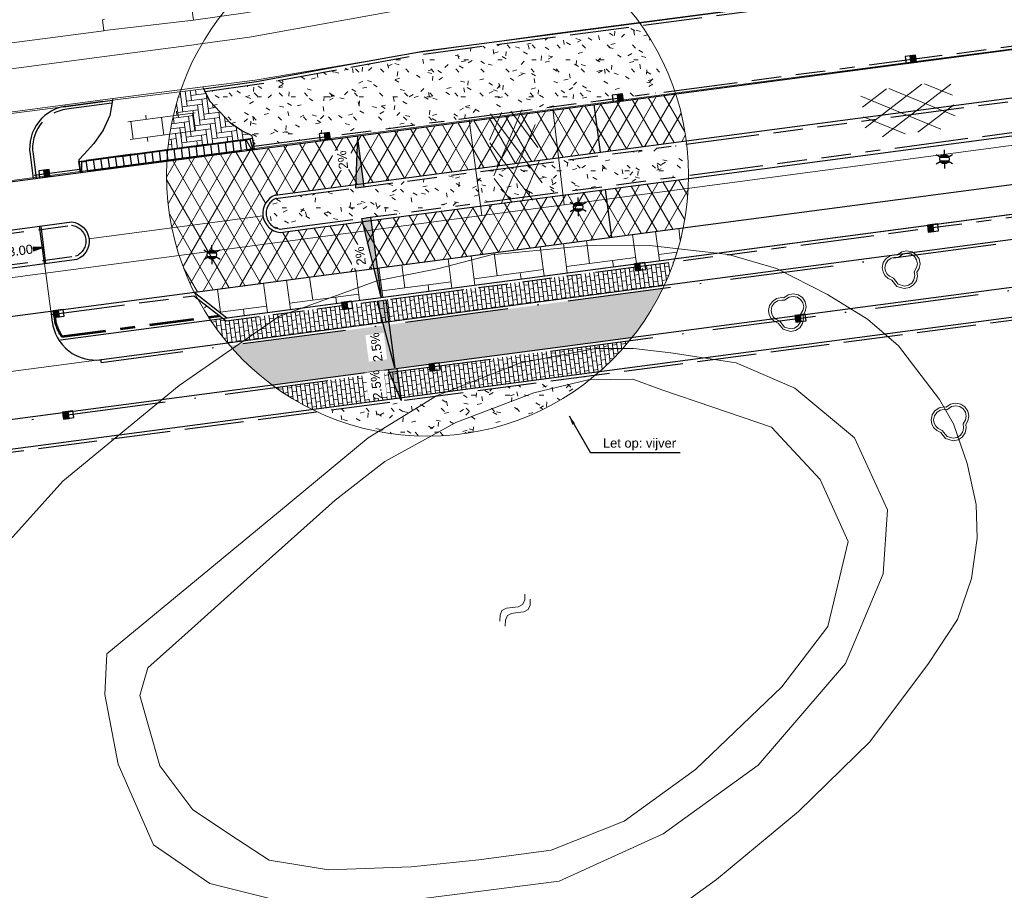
# Model space of a CAD drawing. Header units: metres. Extents: x 231584 to 239351, y 577231 to 577839.
# Tile 20 of 70: x 232028 to 232095, y 577444 to 577503. Entities that reach past the tile are written whole.
import ezdxf

# ---------------------------------------------------------------- set-up
doc = ezdxf.new("R2010")
doc.units = ezdxf.units.M
doc.header["$MEASUREMENT"] = 0
for name, pattern in [('VH-GELEIDEBAND_70_200X150', [11, 7, -2, 0, -2]), ('VH-OPSLUITBAND_100X200_A', [10, 4, -1, 4, -1]), ('VH-OPSLUITBAND_60X200_A', [6, 3, -1, 1, -1]), ('VH-RWSBAND_115X225X200', [14, 5, -1, 2, -1, 2, -1, 1, -1])]:
    doc.linetypes.add(name, pattern=pattern)
doc.layers.get('Defpoints').update_dxf_attribs({"color": 6, "lineweight": 0})
for name, color, linetype, lineweight in [('N-WE-GR-GRAS_BERM-A-500', 72, 'Continuous', 13), ('N-WE-IE-MEUBILAIR_WEGMEUBILAIR_LICHTMAST-S', 7, 'Continuous', 30), ('N-WE-RI-HWA_KOLK_RWSKOLK-S', 150, 'Continuous', 30), ('N-WE-VH-KANTOPSLUITING_ELEMENT_INRIT_130 150-S', 7, 'Continuous', 30), ('N-WE-VH-KANTOPSLUITING_GELEIDEBAND_70 200X150-G', 30, 'VH-GELEIDEBAND_70_200X150', 30), ('N-WE-VH-KANTOPSLUITING_OPSLUITBAND_100X200-G', 150, 'VH-OPSLUITBAND_100X200_A', 30), ('N-WE-VH-KANTOPSLUITING_OPSLUITBAND_60X200-GD', 150, 'VH-OPSLUITBAND_60X200_A', 53), ('N-WE-VH-KANTOPSLUITING_TROTTOIRBAND_RWS_115 225X200-G', 6, 'VH-RWSBAND_115X225X200', 30), ('N-WE-VH-KANTVERHARDING-G', 4, 'Continuous', 30), ('N-WE-VH-MATERIAALGRENS-G', 7, 'Continuous', 30), ('N-WE-VH-VERHARDING_ASFALT_ROOD-A-500', 12, 'Continuous', 13), ('N-WE-VH-VERHARDING_BETONSTRAATSTEEN_KEIFORMAAT-A', 192, 'Continuous', 13), ('N-WE-VH-VERHARDING_WEGPROFIEL', 4, 'Continuous', 30), ('N-XX-KW-KUNSTWERK_DUIKER-T25', 7, 'Continuous', 30), ('N-XX-OB-BEKLEDING_BITUMEN-A-1000', 8, 'Continuous', 13), ('N-XX-VH-VERHARDING_BETONSTRAATSTEEN_DIKFORMAAT_HEIDEPAARS-A', 201, 'Continuous', 13), ('N-XX-VH-VERHARDING_TEGEL_600X300-A', 8, 'Continuous', 13), ('S01', 7, 'Continuous', 0), ('S02', 7, 'Continuous', 0), ('S05', 140, 'Continuous', 0), ('s_BOOM', 7, 'Continuous', 0), ('T09', 72, 'Continuous', 0), ('V01', 8, 'Continuous', 0), ('V02', 253, 'Continuous', 0), ('W00', 140, 'Continuous', 0), ('X-XX-AL-AANKLEDING-T25', 7, 'Continuous', 30)]:
    doc.layers.add(name, color=color, linetype=linetype, lineweight=lineweight)
doc.layers.add('N-WE-VH-VERHARDING_TEGEL_300X300-A-200', color=7, linetype='Continuous', lineweight=13, true_color=0xff003c)
doc.styles.add('NLCS', font='arial.ttf')
doc.styles.add('NLCS-ISO-ANNOTATIEF-T25', font='arial.ttf', dxfattribs={"height": 2.5})
doc.styles.add('NLCS-ISO-ANNOTATIEF-T25_0', font='arial.ttf')
doc.styles.get("Standard").update_dxf_attribs({"font": 'txt.shx'})
doc.dimstyles.new('LI_ANNOM_S_AR', dxfattribs={"dimtxt": 2.5, "dimasz": 1, "dimexe": 0, "dimexo": 0, "dimgap": 1, "dimtad": 0, "dimzin": 2, "dimdsep": 46, "dimtxsty": 'NLCS', "dimblk": 'StagDimArrow', "dimcen": 0.09, "dimse1": 1, "dimse2": 1, "dimclrd": 1, "dimclre": 1, "dimclrt": 7, "dimazin": 0, "dimtfac": 1, "dimtdec": 0, "dimtmove": 0, "dimatfit": 1, "dimldrblk": 'StagDimArrow', "dimfxl": 1, "dimtolj": 1, "dimtzin": 2, "dimarcsym": 0})
doc.dimstyles.get("Standard").update_dxf_attribs({"dimtxt": 0.18, "dimasz": 0.18, "dimexe": 0.18, "dimexo": 0.0625, "dimgap": 0.09, "dimtad": 0, "dimtih": 1, "dimtoh": 1, "dimdec": 4, "dimzin": 3, "dimdsep": 46, "dimtxsty": 'Standard', "dimcen": 0.09, "dimadec": 0, "dimazin": 0, "dimtfac": 1, "dimtdec": 0, "dimtofl": 0, "dimtmove": 0, "dimatfit": 1, "dimfxl": 1, "dimtolj": 1, "dimtzin": 3, "dimarcsym": 0})

# ---------------------------------------------------------------- blocks, each defined once
blk = doc.blocks.new('N-SVH-INRITELEMENT_130 150_180X750X500_RECHTS')
for p, q in [((0, 0), (0, 7.5)), ((5, 7.5), (0, 7.5)), ((3, 7), (0, 7)), ((4.05, 0), (3, 7)), ((5, 0), (5, 7.5)), ((5, 0), (0, 0))]:
    blk.add_line(p, q)
blk = doc.blocks.new('N-SVH-INRITELEMENT_130 150_180X750X500_LINKS')
for p, q in [((0, 0), (0, 7.5)), ((0, 7.5), (5, 7.5)), ((0.95, 0), (2, 7)), ((2, 7), (5, 7)), ((5, 0), (5, 7.5)), ((0, 0), (5, 0))]:
    blk.add_line(p, q)
blk = doc.blocks.new('*U26')
for p, q in [((0, 0), (0, 7.5)), ((5, 7.5), (0, 7.5)), ((5, 7), (0, 7)), ((5, 0), (5, 7.5)), ((10, 7.5), (5, 7.5)), ((5, 0), (5, 7.5)), ((10, 7), (5, 7)), ((10, 0), (10, 7.5)), ((15, 7.5), (10, 7.5)), ((10, 0), (10, 7.5)), ((15, 7), (10, 7)), ((15, 0), (15, 7.5)), ((20, 7.5), (15, 7.5)), ((15, 0), (15, 7.5)), ((20, 7), (15, 7)), ((20, 0), (20, 7.5)), ((25, 7.5), (20, 7.5)), ((20, 0), (20, 7.5)), ((25, 7), (20, 7)), ((25, 0), (25, 7.5)), ((30, 7.5), (25, 7.5)), ((25, 0), (25, 7.5)), ((30, 7), (25, 7)), ((30, 0), (30, 7.5)), ((35, 7.5), (30, 7.5)), ((30, 0), (30, 7.5)), ((35, 7), (30, 7)), ((35, 0), (35, 7.5)), ((40, 7.5), (35, 7.5)), ((35, 0), (35, 7.5)), ((40, 7), (35, 7)), ((40, 0), (40, 7.5)), ((45, 7.5), (40, 7.5)), ((40, 0), (40, 7.5)), ((45, 7), (40, 7)), ((45, 0), (45, 7.5)), ((50, 7.5), (45, 7.5)), ((45, 0), (45, 7.5)), ((50, 7), (45, 7)), ((50, 0), (50, 7.5)), ((55, 7.5), (50, 7.5)), ((50, 0), (50, 7.5)), ((55, 7), (50, 7)), ((55, 0), (55, 7.5)), ((60, 7.5), (55, 7.5)), ((55, 0), (55, 7.5)), ((60, 7), (55, 7)), ((60, 0), (60, 7.5)), ((65, 7.5), (60, 7.5)), ((60, 0), (60, 7.5)), ((65, 7), (60, 7)), ((65, 0), (65, 7.5)), ((70, 7.5), (65, 7.5)), ((65, 0), (65, 7.5)), ((70, 7), (65, 7)), ((70, 0), (70, 7.5)), ((75, 7.5), (70, 7.5)), ((70, 0), (70, 7.5)), ((75, 7), (70, 7)), ((75, 0), (75, 7.5)), ((80, 7.5), (75, 7.5)), ((75, 0), (75, 7.5)), ((80, 7), (75, 7)), ((80, 0), (80, 7.5)), ((85, 7.5), (80, 7.5)), ((80, 0), (80, 7.5)), ((85, 7), (80, 7)), ((85, 0), (85, 7.5)), ((90, 7.5), (85, 7.5)), ((85, 0), (85, 7.5)), ((90, 7), (85, 7)), ((90, 0), (90, 7.5)), ((95, 7.5), (90, 7.5)), ((90, 0), (90, 7.5)), ((95, 7), (90, 7)), ((95, 0), (95, 7.5)), ((100, 7.5), (95, 7.5)), ((95, 0), (95, 7.5)), ((100, 7), (95, 7)), ((100, 0), (100, 7.5)), ((105, 7.5), (100, 7.5)), ((100, 0), (100, 7.5)), ((105, 7), (100, 7)), ((105, 0), (105, 7.5)), ((5, 0), (0, 0)), ((10, 0), (5, 0)), ((15, 0), (10, 0)), ((20, 0), (15, 0)), ((25, 0), (20, 0)), ((30, 0), (25, 0)), ((35, 0), (30, 0)), ((40, 0), (35, 0)), ((45, 0), (40, 0)), ((50, 0), (45, 0)), ((55, 0), (50, 0)), ((60, 0), (55, 0)), ((65, 0), (60, 0)), ((70, 0), (65, 0)), ((75, 0), (70, 0)), ((80, 0), (75, 0)), ((85, 0), (80, 0)), ((90, 0), (85, 0)), ((95, 0), (90, 0)), ((100, 0), (95, 0)), ((105, 0), (100, 0))]:
    blk.add_line(p, q)
blk = doc.blocks.new('StagDimArrow')
at = {"color": 0}
blk.add_line((0, -12.5), (0, 12.5), dxfattribs=at)
blk.add_lwpolyline([(0, 0), (-25, 5), (-25, -5)], close=True, dxfattribs=at)
at = {"color": 0, "extrusion": (0, 0, -1)}
blk.add_solid([(0, 0), (25, 5), (25, -5)], dxfattribs=at)
blk = doc.blocks.new('*D138')
at = {"color": 1, "linetype": 'Continuous', "lineweight": -2, "transparency": 16777216}
for p, q in [((232026.921, 577486.909), (232027.332, 577486.964)), ((232029.845, 577487.295), (232029.434, 577487.241))]:
    blk.add_line(p, q, dxfattribs=at)
at = {"layer": 'Defpoints', "color": 0, "linetype": 'Continuous', "transparency": 16777216}
for p in [(232026.871, 577487.091), (232026.896, 577486.906), (232029.846, 577487.484)]:
    blk.add_point(p, dxfattribs=at)
at = {"color": 1, "linetype": 'Continuous', "lineweight": -2, "transparency": 16777216, "xscale": 0.025, "yscale": 0.025, "zscale": 0.025}
for p, rotation in [((232029.87, 577487.299), 7.517168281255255), ((232026.896, 577486.906), 187.5171682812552)]:
    blk.add_blockref('StagDimArrow', p, dxfattribs=dict(at, rotation=rotation))
at = {"color": 7, "linetype": 'Continuous', "transparency": 16777216, "insert": (232028.383, 577487.102), "char_height": 0.625, "attachment_point": 5, "rotation": 7.51717, "style": 'NLCS'}
blk.add_mtext('\\A1;3.00', dxfattribs=at)
blk = doc.blocks.new('*U47')
blk.add_lwpolyline([(-16.85, 6), (-16.85, 0), (29.52, 0)], close=True)
at = {"extrusion": (0, 0, -1)}
blk.add_solid([(16.85, 6), (16.85, 0), (-29.52, 0)], dxfattribs=at)
blk = doc.blocks.new('*U34')
blk.add_lwpolyline([(2.25, 6), (2.25, 0), (-32.5, 0)], close=True)
at = {"extrusion": (0, 0, -1)}
blk.add_solid([(-2.25, 6), (-2.25, 0), (32.5, 0)], dxfattribs=at)
blk = doc.blocks.new('*U48')
blk.add_lwpolyline([(-2.25, 6), (-2.25, 0), (52.5, 0)], close=True)
blk.add_solid([(-2.25, 6), (-2.25, 0), (52.5, 0)])
blk = doc.blocks.new('*U55')
blk.add_lwpolyline([(-19.95, 6), (-19.95, 0), (2, 0)], close=True)
at = {"extrusion": (0, 0, -1)}
blk.add_solid([(19.95, 6), (19.95, 0), (-2, 0)], dxfattribs=at)
blk = doc.blocks.new('N-SIE-WEG_LICHTMAST-SO')
at = {"linetype": 'Continuous'}
h = blk.add_hatch(color=256, dxfattribs=at)
h.paths.add_polyline_path([(-11.6, -5, 0.658505), (11.6, -5)])
h.paths.add_polyline_path([(11.6, 5, 0.658505), (-11.6, 5)])
for p, q in [((-21.9, 12.7), (-11, 6.3)), ((-11.6, 5), (11.6, 5)), ((0, 12.7), (0, 25.3)), ((11, 6.3), (21.9, 12.7)), ((-21.9, -12.7), (-11, -6.3)), ((-11.6, -5), (11.6, -5)), ((0, -12.7), (0, -25.3)), ((21.9, -12.7), (11, -6.3))]:
    blk.add_line(p, q)
at = {"ltscale": 0.5}
blk.add_circle((0, 0), 12.7, dxfattribs=at)
blk = doc.blocks.new('N-SRI-KOLK_RWS-SO')
at = {"linetype": 'Continuous', "extrusion": (0, 0, -1)}
blk.add_hatch(color=256, dxfattribs=at).paths.add_polyline_path([(-11.25, 0), (-11.25, 15), (0, 15), (0, 0)])
at = {"ltscale": 0.1}
blk.add_line((0, 0), (0, 15), dxfattribs=at)
blk.add_3dface([(-11.25, 0), (11.25, 0), (11.25, 15), (-11.25, 15)])
blk.add_3dface([(0, 0), (11.25, 0), (11.25, 15), (0, 15)], dxfattribs=at)
blk = doc.blocks.new('BOOM')
at = {"lineweight": -2, "flags": 128}
blk.add_lwpolyline([(12.77, 3.98), (12.07, 7.4), (10.16, 10.19), (7.33, 12.08), (3.88, 12.77), (0.42, 12.07), (-2.48, 10.1), (-3.89, 10.21), (-7.35, 9.53), (-10.17, 7.64), (-12.08, 4.85), (-12.77, 1.43), (-12.3, -1.44), (-10.96, -3.92), (-8.89, -5.84), (-6.23, -7.04), (-2.99, -11.2), (2.09, -12.77), (5.54, -12.08), (8.37, -10.19), (10.27, -7.4), (10.97, -3.99), (10.67, -1.68), (12.1, 0.87), (12.77, 3.98)], dxfattribs=at)
blk.add_lwpolyline([(11.02, 3.99), (10.46, 6.72), (8.93, 8.95), (6.67, 10.47), (3.88, 11.02), (1.1, 10.46), (-2.02, 8.34), (-3.79, 8.48), (-6.68, 7.91), (-8.94, 6.39), (-10.47, 4.17), (-11.03, 1.4), (-10.65, -0.87), (-9.58, -2.85), (-7.93, -4.4), (-5.14, -5.66), (-1.97, -9.72), (2.18, -11), (4.87, -10.46), (7.14, -8.95), (8.66, -6.72), (9.24, -3.93), (8.89, -1.34), (10.48, 1.48)], close=True, dxfattribs=at)
blk = doc.blocks.new('S05')
at = {"color": 0}
for p, q in [((3.78, 5.87), (6.8, 7.13)), ((6.8, 7.13), (10.06, 6.21)), ((0.84, 3.05), (3.78, 5.87)), ((1.1, -1.91), (4.06, 0.89)), ((4.06, 0.89), (7.1, 2.13)), ((7.1, 2.13), (10.24, 1.25)), ((10.06, 6.21), (13.3, 3.75)), ((10.24, 1.25), (13.58, -1.21)), ((13.3, 3.75), (16.56, 1.29)), ((16.56, 1.29), (19.72, 0.37)), ((19.72, 0.37), (22.84, 1.63)), ((22.84, 1.63), (25.8, 4.45)), ((13.58, -1.21), (16.82, -3.69)), ((16.82, -3.69), (19.98, -4.61)), ((19.98, -4.61), (23.1, -3.33)), ((23.1, -3.33), (26.06, -0.51))]:
    blk.add_line(p, q, dxfattribs=at)
blk = doc.blocks.new('GV4')
at = {"color": 0}
for p, q in [((0, -7.52), (42, 16.74)), ((0, 6.46), (17.76, 16.72)), ((50.66, -15.24), (0, 13.98)), ((10.84, -15.24), (61.48, 13.98)), ((61.5, -7.5), (19.46, 16.72)), ((61.48, 6.5), (43.72, 16.74)), ((26.4, -15.24), (0, 0)), ((35.06, -15.24), (61.5, 0))]:
    blk.add_line(p, q, dxfattribs=at)
blk = doc.blocks.new('OV2')
at = {"color": 0}
for p, q in [((3.08, -22.99), (3.08, 23.01)), ((3.08, 21.01), (15.08, 21.01)), ((15.08, -22.99), (15.08, 23.01)), ((0.08, 11.51), (3.08, 11.51)), ((15.08, 10.51), (18.08, 10.51)), ((3.08, 0.01), (15.08, 0.01)), ((0.08, -11.47), (3.08, -11.47)), ((15.08, -10.47), (18.08, -10.47)), ((3.08, -20.99), (15.08, -20.99))]:
    blk.add_line(p, q, dxfattribs=at)

msp = doc.modelspace()

# ---------------------------------------------------------------- hatches: boundary and pattern name
at = {"layer": 'N-WE-GR-GRAS_BERM-A-500', "linetype": 'Continuous'}
h = msp.add_hatch(dxfattribs=at)
h.set_pattern_fill('AGR-GRAS_01', color=256, scale=0.1, pattern_type=2)
h.set_pattern_definition([(0, (-0.0004, -0.0007), (2.5, 2.5), [0.3, -2]), (45, (0.9996, 0.4993), (-0.282842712, 4.666904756), [0.3, -2]), (30, (0.1996, 0.2993), (0.568653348, 3.215063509), [0.3, -2]), (15, (0.7996, 1.1993), (0.964067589, 1.8112354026), [0.3, -2]), (135, (0.3996, 4.9993), (-0.0707106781, -1.6263455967), [0.3, -2]), (150, (2.9996, 0.9993), (0.5392304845, -1.4660254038), [0.3, -2]), (165, (0.5996, 0.0993), (0.358630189, -1.752536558), [0.3, -2]), (85, (0.9996, 0.9993), (-2.181693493, 2.600041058), [0.3, -2]), (100, (-0.0004, -0.0007), (-2.780294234, 1.946782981), [0.3, -2])])
h.paths.add_polyline_path([(232070.417, 577502.337), (232055.665, 577500.398), (232044.39, 577498.355), (232040.896, 577497.859), (232041.206, 577497.214), (232042.593, 577495.732), (232043.371, 577495.209), (232044.075, 577494.861), (232044.103, 577494.686), (232044.121, 577494.688), (232044.19, 577494.168), (232048.643, 577494.755), (232048.611, 577494.998), (232049.309, 577495.09), (232049.341, 577494.847), (232068.471, 577497.372), (232068.439, 577497.614), (232069.137, 577497.707), (232069.169, 577497.464), (232072.659, 577497.924, 0.070381)], flags=17)
h = msp.add_hatch(dxfattribs=at)
h.set_pattern_fill('AGR-GRAS_01', color=256, scale=0.1, pattern_type=2)
h.set_pattern_definition([(0, (-0.0001, -0.0001), (2.5, 2.5), [0.3, -2]), (45, (1, 0.5), (-0.282842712, 4.666904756), [0.3, -2]), (30, (0.2, 0.3), (0.568653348, 3.215063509), [0.3, -2]), (15, (0.7999, 1.1999), (0.964067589, 1.8112354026), [0.3, -2]), (135, (0.3999, 4.9999), (-0.0707106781, -1.6263455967), [0.3, -2]), (150, (2.9999, 0.9999), (0.5392304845, -1.4660254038), [0.3, -2]), (165, (0.5999, 0.0999), (0.358630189, -1.752536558), [0.3, -2]), (85, (1, 1), (-2.181693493, 2.600041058), [0.3, -2]), (100, (-0.0001, -0.0001), (-2.780294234, 1.946782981), [0.3, -2])])
h.paths.add_polyline_path([(232073.611, 577492.2, 0.029817), (232073.486, 577494.301), (232045.684, 577490.633, 0.765233), (232045.954, 577488.55)], flags=17)
h = msp.add_hatch(dxfattribs=at)
h.set_pattern_fill('AGR-GRAS_01', color=256, scale=0.1, pattern_type=2)
h.set_pattern_definition([(0, (0, -0.0002), (2.5, 2.5), [0.3, -2]), (45, (1, 0.4998), (-0.282842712, 4.666904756), [0.3, -2]), (30, (0.2, 0.2998), (0.568653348, 3.215063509), [0.3, -2]), (15, (0.8, 1.1998), (0.964067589, 1.8112354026), [0.3, -2]), (135, (0.4, 4.9998), (-0.0707106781, -1.6263455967), [0.3, -2]), (150, (3, 0.9998), (0.5392304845, -1.4660254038), [0.3, -2]), (165, (0.6, 0.0998), (0.358630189, -1.752536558), [0.3, -2]), (85, (1, 0.9998), (-2.181693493, 2.600041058), [0.3, -2]), (100, (0, -0.0002), (-2.780294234, 1.946782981), [0.3, -2])])
h.paths.add_polyline_path([(232040.371, 577483.854, 0.02076), (232041.117, 577482.591), (232041.865, 577482.69)], flags=17)
h = msp.add_hatch(dxfattribs=at)
h.set_pattern_fill('AGR-GRAS_01', color=256, scale=0.1, pattern_type=2)
h.set_pattern_definition([(0, (-0.0007, -0.19), (2.5, 2.5), [0.3, -2]), (45, (0.9993, 0.31), (-0.282842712, 4.666904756), [0.3, -2]), (30, (0.1993, 0.11), (0.568653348, 3.215063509), [0.3, -2]), (15, (0.7993, 1.0101), (0.964067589, 1.8112354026), [0.3, -2]), (135, (0.3993, 4.8101), (-0.0707106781, -1.6263455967), [0.3, -2]), (150, (2.9993, 0.8101), (0.5392304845, -1.4660254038), [0.3, -2]), (165, (0.5993, -0.0899), (0.358630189, -1.752536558), [0.3, -2]), (85, (0.9993, 0.81), (-2.181693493, 2.600041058), [0.3, -2]), (100, (-0.0007, -0.19), (-2.780294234, 1.946782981), [0.3, -2])])
h.paths.add_polyline_path([(232048.462, 577476.197, 0.29208), (232067.318, 577478.685)], flags=17)
at = {"layer": 'N-WE-VH-VERHARDING_ASFALT_ROOD-A-500', "linetype": 'Continuous'}
h = msp.add_hatch(dxfattribs=at)
h.set_pattern_fill('AVH-ASFALT', color=256, scale=0.1, pattern_type=2)
h.set_pattern_definition([(60, (-0.0002, -0.0002), (-0.8660254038, 0.5), []), (120, (-0.0002, -0.0002), (-0.8660254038, -0.5), [])])
h.paths.add_polyline_path([(232038.299, 577493.163, 0.013579), (232038.273, 577492.204, 0.050773), (232038.636, 577488.644, 0.065646), (232040.15, 577484.279), (232068.389, 577488.006), (232067.964, 577491.228), (232045.954, 577488.323, -0.345378), (232044.799, 577489.459, -0.345378), (232045.627, 577490.852), (232073.458, 577494.525, 0.046284), (232072.732, 577497.707), (232049.022, 577494.578), (232048.743, 577494.541), (232048.743, 577494.542), (232044.22, 577493.945), (232044.217, 577493.964), (232044.121, 577494.688), (232043.626, 577494.623), (232043.724, 577493.879)])
h.paths.add_polyline_path([(232049.022, 577494.578), (232049.301, 577494.615), (232049.251, 577494.987), (232048.694, 577494.913), (232048.743, 577494.542)])
at = {"layer": 'N-WE-VH-VERHARDING_BETONSTRAATSTEEN_KEIFORMAAT-A', "linetype": 'Continuous'}
h = msp.add_hatch(dxfattribs=at)
h.set_pattern_fill('AVH-BSS_KEIFORMAAT_ELLEBOOG', color=256, scale=0.1, pattern_type=2)
h.set_pattern_definition([(187.517, (232040.15, 577484.279), (-1.35542, -1.76751), [4.725, -1.575]), (97.517, (232040.5621, 577481.1561), (-1.35542, -1.76751), [4.725, -1.575])])
h.paths.add_polyline_path([(232072.683, 577486.555, 0.030692), (232073.249, 577488.647), (232040.15, 577484.279), (232042.365, 577482.554)], flags=17)
at = {"layer": 'N-WE-VH-VERHARDING_TEGEL_300X300-A-200', "linetype": 'Continuous'}
h = msp.add_hatch(dxfattribs=at)
h.set_pattern_fill('AVH-TEGEL_300X300_HALFST90-SO', color=256, scale=0.01, pattern_type=2)
h.set_pattern_definition([(7.517168, (-0.0008, -0.0001), (0.277798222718, 0.187957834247), [0.3, -0.3]), (277.517168, (-0.0008, -0.0001), (0.29742171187, 0.03924697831), [])])
h.paths.add_polyline_path([(232069.79, 577481.231), (232045.415, 577478.014, -0.060534), (232042.563, 577480.664), (232071.857, 577484.529, -0.055249)])
at = {"layer": 'N-XX-OB-BEKLEDING_BITUMEN-A-1000', "linetype": 'Continuous'}
h = msp.add_hatch(dxfattribs=at)
h.set_pattern_fill('AVH-ASFALT', color=256, scale=0.1, pattern_type=2)
h.set_pattern_definition([(60, (-0.0008, -0.0006), (-0.8660254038, 0.5), []), (120, (-0.0008, -0.0006), (-0.8660254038, -0.5), [])])
h.paths.add_polyline_path([(232073.458, 577494.525, 0.046284), (232072.732, 577497.707), (232068.85, 577497.195), (232068.501, 577497.149), (232068.501, 577497.149), (232067.205, 577496.978), (232067.63, 577493.756)], flags=17)
h = msp.add_hatch(dxfattribs=at)
h.set_pattern_fill('AVH-ASFALT', color=256, scale=0.1, pattern_type=2)
h.set_pattern_definition([(60, (-0.0006, -0.0005), (-0.8660254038, 0.5), []), (120, (-0.0006, -0.0005), (-0.8660254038, -0.5), [])])
h.paths.add_polyline_path([(232073.609, 577491.973), (232067.964, 577491.228), (232068.389, 577488.006), (232069.755, 577488.186), (232069.755, 577488.186), (232070.313, 577488.259), (232073.249, 577488.647, 0.047441)])
at = {"layer": 'N-XX-VH-VERHARDING_BETONSTRAATSTEEN_DIKFORMAAT_HEIDEPAARS-A', "linetype": 'Continuous'}
h = msp.add_hatch(dxfattribs=at)
h.set_pattern_fill('AVH-BSS_DIKFORMAAT_KEPER', color=256, scale=0.1, pattern_type=2)
h.set_pattern_definition([(7.517168, (-0.0005, -0.0006), (0.2969009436, 0.38716899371), [1.38, -0.69]), (277.517168, (-0.1359, 1.0255), (0.2969009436, 0.38716899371), [1.38, -0.69])])
h.paths.add_polyline_path([(232039.199, 577497.847, 0.056902), (232038.358, 577493.928), (232044.103, 577494.686), (232044.075, 577494.861), (232043.371, 577495.209), (232042.593, 577495.732), (232041.206, 577497.214), (232040.806, 577498.048)], flags=17)
at = {"layer": 'N-XX-VH-VERHARDING_TEGEL_600X300-A', "linetype": 'Continuous'}
h = msp.add_hatch(dxfattribs=at)
h.set_pattern_fill('AVH-TEGEL_600X300_HALFST-SO', color=256, scale=0.1, pattern_type=2)
h.set_pattern_definition([(97.52, (-0.0002, -0.0004), (-0.29741977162, -0.03926167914), []), (187.52, (-0.0002, -0.0004), (0.0785233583, -0.59483954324), [0.3, -0.3]), (187.52, (-0.03946, 0.297), (0.0785233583, -0.59483954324), [-0.3, 0.3])])
h.paths.add_polyline_path([(232071.959, 577484.745), (232042.408, 577480.845, -0.027607), (232041.239, 577482.406), (232042.087, 577482.517), (232042.308, 577482.345), (232050.215, 577483.388), (232050.237, 577483.215), (232050.795, 577483.288), (232050.772, 577483.462), (232070.043, 577486.005), (232070.066, 577485.831), (232070.623, 577485.905), (232070.6, 577486.078), (232072.61, 577486.344, -0.024443)])
h = msp.add_hatch(dxfattribs=at)
h.set_pattern_fill('AVH-TEGEL_600X300_HALFST-SO', color=256, scale=0.1, pattern_type=2)
h.set_pattern_definition([(97.52, (0, -0.0003), (-0.29741977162, -0.03926167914), []), (187.52, (0, -0.0003), (0.0785233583, -0.59483954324), [0.3, -0.3]), (187.52, (-0.03926, 0.2971), (0.0785233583, -0.59483954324), [-0.3, 0.3])])
h.paths.add_polyline_path([(232045.649, 577477.843, 0.041028), (232048.132, 577476.355), (232067.596, 577478.924, 0.041028), (232069.608, 577481.005), (232067.909, 577480.781), (232056.679, 577479.311), (232056.703, 577479.125), (232056.145, 577479.052), (232056.121, 577479.238)])

# ---------------------------------------------------------------- linework, layer by layer
for p, q in [((232043.626, 577494.623), (232043.25, 577494.573)), ((232043.257, 577494.524), (232043.632, 577494.573)), ((232068.847, 577484.536), (232068.848, 577484.522))]:
    msp.add_line(p, q)
at = {"layer": 'Defpoints'}
for p, q in [((232034.075, 577501.981), (232040.092, 577502.694)), ((232034.075, 577501.981), (232040.092, 577502.694)), ((232034.619, 577497.274), (232040.806, 577498.048)), ((232023.012, 577495.748), (232031.633, 577496.882)), ((232033.024, 577487.901), (232044.799, 577489.459)), ((232030.438, 577482.998), (232030.012, 577486.22)), ((232025.094, 577478.561), (232033.902, 577479.723))]:
    msp.add_line(p, q, dxfattribs=at)
msp.add_circle((232055.942, 577492.204), 17.669, dxfattribs=at)
at = {"layer": 'N-WE-VH-KANTOPSLUITING_GELEIDEBAND_70 200X150-G'}
msp.add_line((232033.859, 577479.515), (232033.834, 577479.714), dxfattribs=at)
at = {"layer": 'N-WE-VH-KANTOPSLUITING_GELEIDEBAND_70 200X150-G', "flags": 128}
msp.add_lwpolyline([(232149.446, 577494.4), (232146.67, 577494.401), (232033.859, 577479.515)], dxfattribs=at)
at = {"layer": 'N-WE-VH-KANTOPSLUITING_OPSLUITBAND_100X200-G'}
for p, q in [((231856.1, 577450.814), (232151.714, 577489.822)), ((232030.112, 577486.233), (232029.778, 577488.761))]:
    msp.add_line(p, q, dxfattribs=at)
at = {"layer": 'N-WE-VH-KANTOPSLUITING_OPSLUITBAND_100X200-G', "flags": 128}
msp.add_lwpolyline([(232040.896, 577497.859), (232044.39, 577498.355), (232050.132, 577499.396), (232055.665, 577500.398), (232093.514, 577505.372), (232103.229, 577506.649)], dxfattribs=at)
msp.add_lwpolyline([(232034.58, 577497.068), (232031.653, 577496.683, 0.437417), (232029.235, 577493.637), (232029.451, 577491.996)], format="xyb", dxfattribs=at)
at = {"layer": 'N-WE-VH-KANTOPSLUITING_OPSLUITBAND_60X200-GD'}
msp.add_line((232031.19, 577481.281), (232041.865, 577482.69), dxfattribs=at)
at = {"layer": 'N-WE-VH-KANTOPSLUITING_OPSLUITBAND_60X200-GD', "flags": 128}
msp.add_lwpolyline([(232030.665, 577482.801), (232030.7, 577482.533, 0.121745), (232031.19, 577481.281)], format="xyb", dxfattribs=at)
at = {"layer": 'N-WE-VH-KANTOPSLUITING_TROTTOIRBAND_RWS_115 225X200-G'}
for p, q in [((232044.185, 577494.167), (232101.081, 577501.675)), ((232045.656, 577490.629), (232100.549, 577497.873)), ((232045.925, 577488.546), (232100.823, 577495.791)), ((232029.323, 577492.206), (232032.414, 577492.614)), ((232020.68, 577487.333), (232031.898, 577488.814)), ((232020.948, 577485.251), (232032.167, 577486.731)), ((232030.467, 577482.775), (232040.121, 577484.048))]:
    msp.add_line(p, q, dxfattribs=at)
msp.add_arc((232046.101, 577489.628), 1.088, 111.16211, 263.59234, dxfattribs=at)
at = {"layer": 'N-WE-VH-KANTOPSLUITING_TROTTOIRBAND_RWS_115 225X200-G', "extrusion": (0, 0, -1)}
msp.add_arc((-232031.722, 577487.732), 1.088, 96.40766, 248.83789, dxfattribs=at)
at = {"layer": 'N-WE-VH-KANTVERHARDING-G'}
for p, q in [((231777.472, 577449.617), (232144.475, 577498.046)), ((232045.627, 577490.852), (232100.548, 577498.099)), ((232031.306, 577496.838), (232034.619, 577497.274)), ((232045.954, 577488.323), (232100.881, 577495.571)), ((232031.099, 577481.068), (232122.365, 577493.111)), ((231857.129, 577453.168), (232148.375, 577491.6)), ((231856.072, 577451.012), (232151.781, 577490.033)), ((232020.65, 577487.556), (232031.869, 577489.037)), ((232030.012, 577486.22), (232029.679, 577488.748)), ((232020.978, 577485.027), (232032.196, 577486.508)), ((232030.438, 577482.998), (232030.539, 577482.23))]:
    msp.add_line(p, q, dxfattribs=at)
at = {"layer": 'N-WE-VH-KANTVERHARDING-G', "flags": 128}
for points in [[(232040.806, 577498.048), (232044.359, 577498.552), (232050.097, 577499.592), (232055.634, 577500.596), (232093.488, 577505.571), (232131.439, 577510.558), (232135.081, 577511.011), (232138.95, 577511.326), (232150.141, 577512.206), (232161.343, 577513.087), (232176.206, 577514.286)], [(232044.22, 577493.945), (232044.075, 577494.861), (232043.371, 577495.209), (232042.593, 577495.732), (232041.899, 577496.473), (232041.206, 577497.214), (232040.806, 577498.048)], [(232034.616, 577497.273), (232034.434, 577496.24), (232033.981, 577495.255), (232033.666, 577494.798), (232033.35, 577494.341), (232032.692, 577493.625), (232032.331, 577493.25), (232032.443, 577492.391)], [(232149.245, 577494.6), (232146.657, 577494.601), (232033.859, 577479.717)]]:
    msp.add_lwpolyline(points, dxfattribs=at)
msp.add_lwpolyline([(232033.951, 577497.187), (232031.633, 577496.882, 0.436581), (232029.037, 577493.609), (232029.253, 577491.97)], format="xyb", dxfattribs=at)
at = {"layer": 'N-WE-VH-KANTVERHARDING-G'}
for centre, radius, start, end in [((232046.101, 577489.628), 1.313, 111.16211, 263.59234), ((232033.471, 577482.654), 2.963, 186.80401, 277.52166)]:
    msp.add_arc(centre, radius, start, end, dxfattribs=at)
at = {"layer": 'N-WE-VH-KANTVERHARDING-G', "extrusion": (0, 0, -1)}
msp.add_arc((-232031.722, 577487.732), 1.313, 96.40766, 248.83789, dxfattribs=at)
at = {"layer": 'N-WE-VH-MATERIAALGRENS-G'}
for p, q in [((232067.205, 577496.978), (232067.63, 577493.756)), ((232067.964, 577491.228), (232068.389, 577488.006))]:
    msp.add_line(p, q, dxfattribs=at)
at = {"layer": 'T09', "flags": 128}
msp.add_lwpolyline([(232034.996, 577452.353), (232037.391, 577446.892), (232041.208, 577444.274), (232046.895, 577442.853)], dxfattribs=at)
at = {"layer": 'V01', "flags": 128}
for points in [[(232120.921, 577504.066), (232089.852, 577500), (232064.423, 577496.672)], [(232065.194, 577490.201), (232111.927, 577496.402), (232117.624, 577497.105)], [(232064.423, 577496.672), (232058.759, 577495.924)], [(232064.423, 577496.672), (232065.194, 577490.201)], [(232059.624, 577489.466), (232058.759, 577495.924)], [(232044.211, 577494.001), (232032.436, 577492.445)], [(232032.436, 577492.445), (232019.233, 577490.716)], [(232059.624, 577489.466), (232065.194, 577490.201)]]:
    msp.add_lwpolyline(points, dxfattribs=at)
at = {"layer": 'V02', "flags": 128}
for points in [[(232015.455, 577497.78), (232021.948, 577498.631), (232034.228, 577500.248), (232040.31, 577501.048), (232040.382, 577501.058), (232043.879, 577501.537), (232054.656, 577503.48), (232060.049, 577504.186), (232131.908, 577513.6), (232134.881, 577513.946), (232136.801, 577514.137), (232145.327, 577514.791), (232161.466, 577516.085), (232184.573, 577517.959)], [(232090.232, 577509.883), (232060.111, 577505.925), (232054.908, 577505.241), (232043.609, 577503.193), (232040.092, 577502.694), (232039.987, 577503.488), (232039.86, 577503.496)], [(232040.74, 577498.185), (232044.269, 577498.634), (232055.305, 577500.495), (232064.04, 577501.711), (232120.261, 577509.074)], [(232034.069, 577502.752), (232033.947, 577502.712), (232034.031, 577501.975), (232020.688, 577500.243), (232016.8, 577502.641), (232016.675, 577503.53), (232016.606, 577503.521)], [(232034.636, 577497.389), (232040.74, 577498.185)], [(232044.211, 577494.001), (232044.075, 577494.861), (232043.371, 577495.209), (232042.593, 577495.732), (232041.206, 577497.214), (232040.74, 577498.185)], [(232015.772, 577494.885), (232034.636, 577497.389)], [(232034.636, 577497.389), (232034.434, 577496.24), (232033.981, 577495.255), (232033.35, 577494.341), (232032.692, 577493.625), (232032.331, 577493.25), (232032.436, 577492.445)]]:
    msp.add_lwpolyline(points, dxfattribs=at)
at = {"layer": 'X-XX-AL-AANKLEDING-T25', "ltscale": 0.25}
msp.add_line((232073.034, 577473.408), (232066.962, 577473.408), dxfattribs=at)

# ---------------------------------------------------------------- block references
at = {"xscale": 0.1, "yscale": 0.1, "zscale": 0.1, "rotation": 7.517168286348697}
msp.add_blockref('*U26', (232032.939, 577492.456), dxfattribs=at)
at = {"layer": 'N-WE-IE-MEUBILAIR_WEGMEUBILAIR_LICHTMAST-S', "xscale": 0.025, "yscale": 0.025, "zscale": 0.025}
for p in [(232090.925, 577493.288), (232066.135, 577490.056), (232041.345, 577486.824)]:
    msp.add_blockref('N-SIE-WEG_LICHTMAST-SO', p, dxfattribs=at)
at = {"layer": 'N-WE-RI-HWA_KOLK_RWSKOLK-S'}
for p, xscale, yscale, zscale, rotation in [((232088.678, 577499.811), 0.0313, 0.0313, 0.0313, 7.547711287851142), ((232068.85, 577497.195), 0.0313, 0.0313, 0.0313, 7.547711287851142), ((232049.022, 577494.578), 0.0313, 0.0313, 0.0313, 7.547711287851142), ((232030.03, 577492.072), 0.0313, 0.0313, 0.0313, 7.547711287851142), ((232090.124, 577488.856), 0.03129999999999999, 0.03129999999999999, 0.03129999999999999, 187.4866252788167), ((232070.296, 577486.24), 0.03129999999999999, 0.03129999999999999, 0.03129999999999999, 187.4866252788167), ((232050.467, 577483.623), 0.03129999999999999, 0.03129999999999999, 0.03129999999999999, 187.4866252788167), ((232030.934, 577483.073), 0.03129999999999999, 0.03129999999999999, 0.03129999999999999, 187.4866252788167), ((232081.157, 577482.756), 0.03129999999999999, 0.03129999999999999, 0.03129999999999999, 187.4866252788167), ((232056.375, 577479.46), 0.03129999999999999, 0.03129999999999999, 0.03129999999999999, 187.4866252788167), ((232031.587, 577476.214), 0.03129999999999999, 0.03129999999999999, 0.03129999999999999, 187.4866252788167)]:
    msp.add_blockref('N-SRI-KOLK_RWS-SO', p, dxfattribs=dict(at, xscale=xscale, yscale=yscale, zscale=zscale, rotation=rotation))
at = {"layer": 'N-WE-VH-KANTOPSLUITING_ELEMENT_INRIT_130 150-S', "xscale": 0.1, "yscale": 0.1, "zscale": 0.1, "rotation": 7.517168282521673}
for name, p in [('N-SVH-INRITELEMENT_130 150_180X750X500_RECHTS', (232043.724, 577493.879)), ('N-SVH-INRITELEMENT_130 150_180X750X500_LINKS', (232032.443, 577492.391))]:
    msp.add_blockref(name, p, dxfattribs=at)
at = {"layer": 'N-WE-VH-VERHARDING_WEGPROFIEL', "extrusion": (0, 0, -1), "xscale": 0.1, "yscale": 0.1, "zscale": 0.1, "rotation": 262.482831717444}
msp.add_blockref('*U55', (-232054.132, 577477.147), dxfattribs=at)
at = {"layer": 'S01', "xscale": 0.1, "yscale": 0.1, "zscale": 0.1}
for p, rotation in [((232085.458, 577496.155), 7.558421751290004), ((232062.315, 577490.42), 96.79458697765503)]:
    msp.add_blockref('GV4', p, dxfattribs=dict(at, rotation=rotation))
at = {"layer": 'S02', "xscale": 0.1, "yscale": 0.1, "zscale": 0.1, "rotation": 97.52770051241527}
msp.add_blockref('OV2', (232038.14, 577494.615), dxfattribs=at)
at = {"layer": 'S05', "xscale": 0.1, "yscale": 0.1, "zscale": 0.1, "rotation": 43.81612262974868}
msp.add_blockref('S05', (232060.98, 577461.753), dxfattribs=at)
at = {"layer": 's_BOOM', "xscale": 0.1, "yscale": 0.1, "zscale": 0.1}
for p in [(232088, 577485.8), (232080.3, 577482.9), (232091.3, 577475.5)]:
    msp.add_blockref('BOOM', p, dxfattribs=at)

# ---------------------------------------------------------------- texts
at = {"layer": 'X-XX-AL-AANKLEDING-T25', "color": 7, "linetype": 'Continuous', "lineweight": 0, "insert": (232067.812, 577474.39), "char_height": 0.625, "attachment_point": 1, "style": 'NLCS-ISO-ANNOTATIEF-T25'}
msp.add_mtext('Let op: vijver', dxfattribs=at)

# ---------------------------------------------------------------- dimensions: what is measured, and where the dimension line sits
at = {"color": 1, "linetype": 'Continuous'}
dim = msp.add_linear_dim(base=(232026.896, 577486.906), p1=(232029.846, 577487.484), p2=(232026.871, 577487.091), angle=187.51717, dimstyle='LI_ANNOM_S_AR', override={"dimscale": 0, "dimtxt": 0.625, "dimasz": 0.025, "dimgap": 0.25, "dimcen": 0.0225}, dxfattribs=at)
dim.commit()
dim.dimension.update_dxf_attribs({"geometry": '*D138', "text_midpoint": (232028.383, 577487.102)})

# ---------------------------------------------------------------- leaders
at = {"layer": 'X-XX-AL-AANKLEDING-T25'}
msp.add_leader([(232065.517, 577475.912), (232066.962, 577473.408)], dimstyle='Standard', override={"dimscale": 0, "dimtxt": 0.625, "dimasz": 0.625, "dimgap": 0.225, "dimtad": 1, "dimtxsty": 'NLCS-ISO-ANNOTATIEF-T25_0'}, dxfattribs=at)

# ---------------------------------------------------------------- next in the draw order: texts
at = {"layer": 'N-XX-KW-KUNSTWERK_DUIKER-T25', "linetype": 'Continuous', "char_height": 0.625, "attachment_point": 8, "rotation": 97.51888, "style": 'NLCS-ISO-ANNOTATIEF-T25', "bg_fill": 3, "box_fill_scale": 1.5, "bg_fill_color": 255, "bg_fill_transparency": 0}
for s, insert, width in [('2%', (232050.498, 577493.278), 0.72569), ('2%', (232051.699, 577486.78), 0.94055), ('2.5%', (232052.786, 577480.601), 1.17306)]:
    msp.add_mtext(s, dxfattribs=dict(at, insert=insert, width=width))

# ---------------------------------------------------------------- next in the draw order: linework, layer by layer
at = {"layer": 'N-WE-VH-KANTOPSLUITING_TROTTOIRBAND_RWS_115 225X200-G', "flags": 128}
msp.add_lwpolyline([(232040.121, 577484.048), (232042.308, 577482.345), (232112.893, 577491.659), (232114.593, 577493.876)], dxfattribs=at)
at = {"layer": 'N-WE-VH-KANTVERHARDING-G'}
msp.add_line((231776.288, 577458.589), (232120.921, 577504.066), dxfattribs=at)
at = {"layer": 'N-WE-VH-KANTVERHARDING-G', "flags": 128}
msp.add_lwpolyline([(232040.15, 577484.279), (232042.365, 577482.554), (232112.785, 577491.847), (232114.506, 577494.091)], dxfattribs=at)
at = {"layer": 'V01', "flags": 128}
msp.add_lwpolyline([(232058.759, 577495.924), (232044.211, 577494.001)], dxfattribs=at)

# ---------------------------------------------------------------- next in the draw order: block references
at = {"layer": 'N-WE-VH-VERHARDING_WEGPROFIEL', "extrusion": (0, 0, -1)}
for name, p, xscale, yscale, zscale, rotation in [('*U34', (-232051.63, 577491.644), 0.1, 0.1, 0.1, 262.4828317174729), ('*U48', (-232052.116, 577489.136), 0.1, 0.1, 0.1, 262.4828317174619), ('*U47', (-232053.338, 577482.086), 0.09999999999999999, 0.09999999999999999, 0.09999999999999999, 262.4828317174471)]:
    msp.add_blockref(name, p, dxfattribs=dict(at, xscale=xscale, yscale=yscale, zscale=zscale, rotation=rotation))

# ---------------------------------------------------------------- next in the draw order: texts
at = {"layer": 'N-XX-KW-KUNSTWERK_DUIKER-T25', "linetype": 'Continuous', "insert": (232052.783, 577478.063), "char_height": 0.625, "width": 1.17306, "attachment_point": 8, "rotation": 97.51888, "style": 'NLCS-ISO-ANNOTATIEF-T25', "bg_fill": 3, "box_fill_scale": 1.5, "bg_fill_color": 255, "bg_fill_transparency": 0}
msp.add_mtext('2.5%', dxfattribs=at)

# ---------------------------------------------------------------- next in the draw order: linework, layer by layer
at = {"layer": 'N-WE-VH-KANTOPSLUITING_GELEIDEBAND_70 200X150-G', "flags": 128}
msp.add_lwpolyline([(231856.035, 577451.273), (231857.242, 577452.982), (232148.676, 577491.439)], dxfattribs=at)
at = {"layer": 'T09', "flags": 128}
for points in [[(232070.99, 577441.263), (232075.509, 577444.548), (232081.046, 577449.149), (232085.872, 577453.856), (232089.85, 577459.17), (232091.82, 577462.136), (232092.765, 577464.903), (232093.138, 577467.632), (232093.077, 577469.915), (232092.477, 577472.682), (232091.542, 577475.383), (232090.592, 577477.014), (232087.817, 577480.645), (232085.728, 577482.459), (232083.019, 577484.117), (232079.55, 577485.88), (232076.307, 577486.832), (232070.967, 577487.435), (232066.592, 577487.429), (232060.258, 577486.81), (232056.702, 577485.889), (232052.505, 577485.048), (232045.884, 577482.65), (232039.133, 577477.972), (232031.262, 577471.504), (232026.04, 577465.733)], [(232053.706, 577443.002), (232064.857, 577444.423), (232071.891, 577447.64), (232078.327, 577452.278), (232084.24, 577459.16), (232086.784, 577465.219), (232087.083, 577469.558), (232084.838, 577474.42), (232080.797, 577477.787), (232076.831, 577479.507), (232072.415, 577480.18), (232069.871, 577480.48), (232067.326, 577480.48), (232062.237, 577479.507), (232056.55, 577477.263), (232051.91, 577474.42), (232045.848, 577469.408), (232036.554, 577461.725), (232034.242, 577459.813), (232034.098, 577457.065), (232034.996, 577452.353)]]:
    msp.add_lwpolyline(points, dxfattribs=at)
at = {"layer": 'V01', "flags": 128}
msp.add_lwpolyline([(231906.133, 577469.198), (231925.706, 577471.79), (232000, 577481.596), (232059.624, 577489.466)], dxfattribs=at)
at = {"layer": 'W00', "flags": 128}
msp.add_lwpolyline([(232043.08, 577447.258), (232045.226, 577445.84), (232049.234, 577445.208), (232054.829, 577445.394), (232059.403, 577445.875), (232064.298, 577446.528), (232069.24, 577448.485), (232074.088, 577451.98), (232079.916, 577457.572), (232083.04, 577461.673), (232083.599, 577464.003), (232084.418, 577467.413), (232082.527, 577471.599), (232079.217, 577475.141), (232075.246, 577476.499), (232071.8, 577477.677), (232069.838, 577478.409), (232066.808, 577478.363), (232063.125, 577477.477), (232057.857, 577475.473), (232053.055, 577472.817), (232049.698, 577470.208), (232043.964, 577465.081), (232039.513, 577461.103), (232037.004, 577458.86), (232036.46, 577456.998), (232037.066, 577454.854), (232037.81, 577452.225), (232040.05, 577449.262), (232043.08, 577447.258)], dxfattribs=at)

doc.saveas('drawing.dxf')
